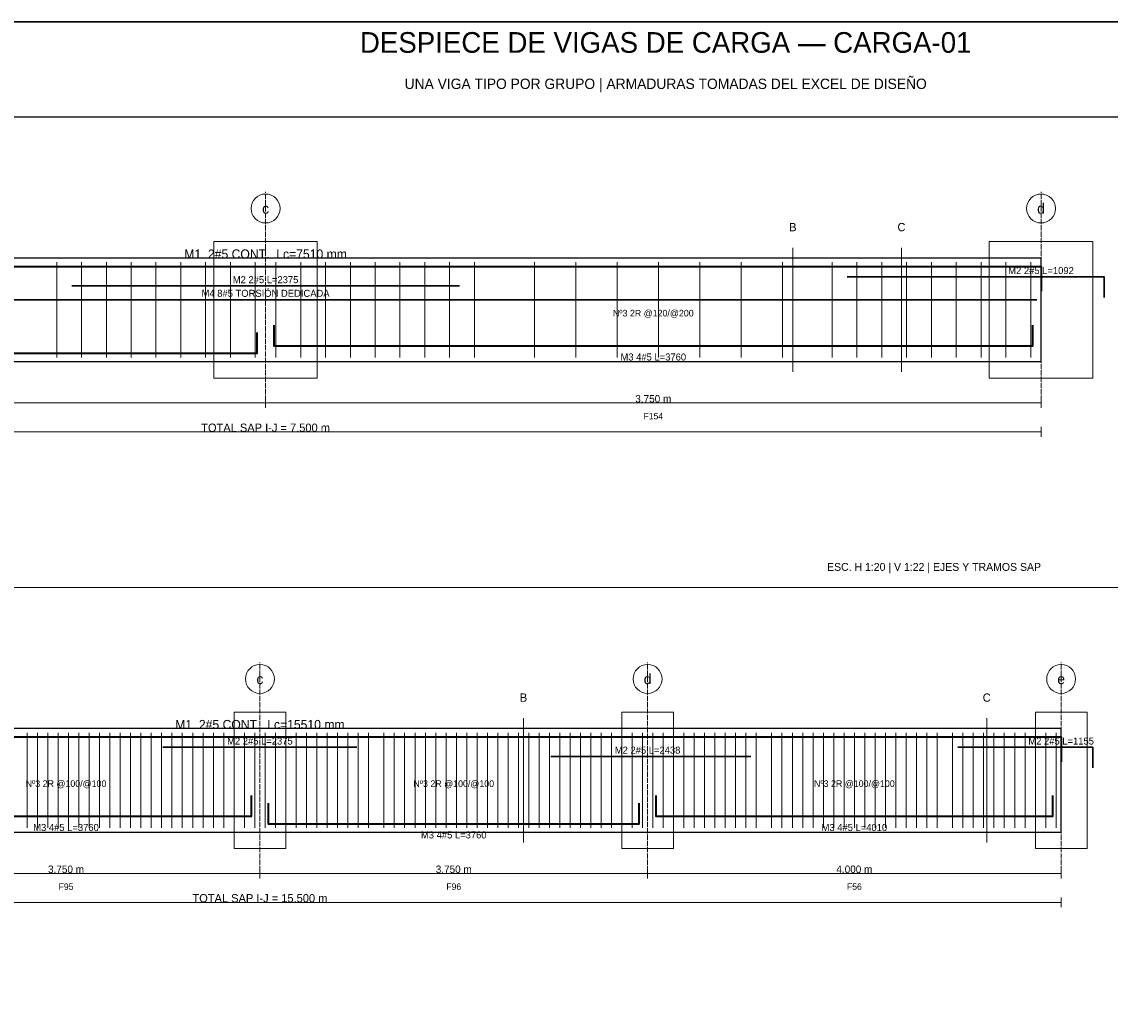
# Model space of a CAD drawing. Header units: millimetres. Extents: x 7 to 1432, y 7 to 493.
# Tile 4 of 10: x 198 to 461, y 254 to 493. Entities that reach past the tile are written whole.
import ezdxf
from ezdxf.enums import TextEntityAlignment as Align

# ---------------------------------------------------------------- set-up
doc = ezdxf.new("R2010")
doc.units = ezdxf.units.MM
doc.linetypes.add('DASHED', pattern=[1.524, 1.27, -0.254])
for name, color, linetype in [('ACERO_INF', 1, 'Continuous'), ('ACERO_SUP_APOYO', 5, 'Continuous'), ('ACERO_SUP_CONT', 4, 'Continuous'), ('ACERO_TORSION', 30, 'Continuous'), ('APOYOS', 9, 'Continuous'), ('CONTORNO', 7, 'Continuous'), ('CORTE', 6, 'Continuous'), ('COTAS', 3, 'Continuous'), ('EJES', 1, 'Continuous'), ('ESTRIBOS', 8, 'Continuous'), ('MARCO', 7, 'Continuous'), ('TEXTO', 7, 'Continuous')]:
    doc.layers.add(name, color=color, linetype=linetype)

msp = doc.modelspace()

# ---------------------------------------------------------------- linework, layer by layer
at = {"layer": 'ACERO_INF', "color": 1, "lineweight": 35}
for points in [[(258.75, 419.65), (258.75, 414.65), (442.25, 414.65), (442.25, 419.65)], [(71.25, 417.85), (71.25, 412.85), (254.75, 412.85), (254.75, 417.85)], [(163.62, 305.9), (163.62, 300.9), (253.38, 300.9), (253.38, 305.9)], [(351.12, 305.9), (351.12, 300.9), (447.12, 300.9), (447.12, 305.9)], [(257.38, 304.1), (257.38, 299.1), (347.12, 299.1), (347.12, 304.1)]]:
    msp.add_lwpolyline(points, dxfattribs=at)
at = {"layer": 'ACERO_SUP_APOYO', "color": 5, "lineweight": 30}
for points in [[(209.88, 429.15), (303.62, 429.15)], [(397.38, 431.35), (459.5, 431.35), (459.5, 426.35)], [(231.94, 317.6), (278.81, 317.6)], [(424.12, 317.6), (456.75, 317.6), (456.75, 312.6)], [(325.69, 315.4), (374.12, 315.4)]]:
    msp.add_lwpolyline(points, dxfattribs=at)
at = {"layer": 'ACERO_SUP_CONT', "color": 4, "lineweight": 35}
for points in [[(69.25, 427.85), (69.25, 433.85), (444.25, 433.85), (444.25, 427.85)], [(61.62, 314.1), (61.62, 320.1), (449.12, 320.1), (449.12, 314.1)]]:
    msp.add_lwpolyline(points, dxfattribs=at)
at = {"layer": 'ACERO_TORSION', "color": 30, "lineweight": 30}
msp.add_lwpolyline([(70.25, 425.75), (443.25, 425.75)], dxfattribs=at)
at = {"layer": 'APOYOS', "color": 9, "lineweight": 15}
for points in [[(244.25, 406.85), (269.25, 406.85), (269.25, 439.85), (244.25, 439.85)], [(431.75, 406.85), (456.75, 406.85), (456.75, 439.85), (431.75, 439.85)], [(249.12, 293.1), (261.62, 293.1), (261.62, 326.1), (249.12, 326.1)], [(342.88, 293.1), (355.38, 293.1), (355.38, 326.1), (342.88, 326.1)], [(442.88, 293.1), (455.38, 293.1), (455.38, 326.1), (442.88, 326.1)]]:
    msp.add_lwpolyline(points, close=True, dxfattribs=at)
at = {"layer": 'CONTORNO', "color": 7, "lineweight": 25}
for points in [[(69.25, 410.85), (444.25, 410.85), (444.25, 435.85), (69.25, 435.85)], [(61.62, 297.1), (449.12, 297.1), (449.12, 322.1), (61.62, 322.1)]]:
    msp.add_lwpolyline(points, close=True, dxfattribs=at)
at = {"layer": 'CORTE', "color": 6, "lineweight": 13}
for p, q in [((384.25, 408.35), (384.25, 438.35)), ((410.5, 408.35), (410.5, 438.35)), ((319.12, 294.6), (319.12, 324.6)), ((431.12, 294.6), (431.12, 324.6))]:
    msp.add_line(p, q, dxfattribs=at)
at = {"layer": 'COTAS', "color": 3, "lineweight": 13}
for p, q in [((69.25, 400.85), (256.75, 400.85)), ((256.75, 399.65), (256.75, 402.05)), ((256.75, 399.65), (256.75, 402.05)), ((256.75, 400.85), (444.25, 400.85)), ((444.25, 399.65), (444.25, 402.05)), ((444.25, 392.65), (444.25, 395.05)), ((69.25, 393.85), (444.25, 393.85)), ((161.62, 287.1), (255.38, 287.1)), ((255.38, 285.9), (255.38, 288.3)), ((255.38, 285.9), (255.38, 288.3)), ((255.38, 287.1), (349.12, 287.1)), ((349.12, 285.9), (349.12, 288.3)), ((349.12, 285.9), (349.12, 288.3)), ((349.12, 287.1), (449.12, 287.1)), ((449.12, 285.9), (449.12, 288.3)), ((61.62, 280.1), (449.12, 280.1)), ((449.12, 278.9), (449.12, 281.3))]:
    msp.add_line(p, q, dxfattribs=at)
at = {"layer": 'EJES', "color": 1, "linetype": 'DASHED', "lineweight": 9}
for p, q in [((256.75, 399.85), (256.75, 451.85)), ((444.25, 399.85), (444.25, 451.85)), ((255.38, 286.1), (255.38, 338.1)), ((349.12, 286.1), (349.12, 338.1)), ((449.12, 286.1), (449.12, 338.1))]:
    msp.add_line(p, q, dxfattribs=at)
at = {"layer": 'EJES', "color": 1, "lineweight": 18}
for centre in [(256.75, 447.85), (444.25, 447.85), (255.38, 334.1), (349.12, 334.1), (449.12, 334.1)]:
    msp.add_circle(centre, 3.5, dxfattribs=at)
at = {"layer": 'ESTRIBOS', "color": 8, "lineweight": 9}
for p, q in [((206.25, 411.85), (206.25, 434.85)), ((212.25, 411.85), (212.25, 434.85)), ((218.25, 411.85), (218.25, 434.85)), ((224.25, 411.85), (224.25, 434.85)), ((230.25, 411.85), (230.25, 434.85)), ((236.25, 411.85), (236.25, 434.85)), ((242.25, 411.85), (242.25, 434.85)), ((248.25, 411.85), (248.25, 434.85)), ((254.25, 411.85), (254.25, 434.85)), ((259.25, 411.85), (259.25, 434.85)), ((265.25, 411.85), (265.25, 434.85)), ((271.25, 411.85), (271.25, 434.85)), ((277.25, 411.85), (277.25, 434.85)), ((283.25, 411.85), (283.25, 434.85)), ((289.25, 411.85), (289.25, 434.85)), ((295.25, 411.85), (295.25, 434.85)), ((301.25, 411.85), (301.25, 434.85)), ((307.25, 411.85), (307.25, 434.85)), ((321.75, 411.85), (321.75, 434.85)), ((331.75, 411.85), (331.75, 434.85)), ((341.75, 411.85), (341.75, 434.85)), ((351.75, 411.85), (351.75, 434.85)), ((361.75, 411.85), (361.75, 434.85)), ((371.75, 411.85), (371.75, 434.85)), ((381.75, 411.85), (381.75, 434.85)), ((393.75, 411.85), (393.75, 434.85)), ((399.75, 411.85), (399.75, 434.85)), ((405.75, 411.85), (405.75, 434.85)), ((411.75, 411.85), (411.75, 434.85)), ((417.75, 411.85), (417.75, 434.85)), ((423.75, 411.85), (423.75, 434.85)), ((429.75, 411.85), (429.75, 434.85)), ((435.75, 411.85), (435.75, 434.85)), ((441.75, 411.85), (441.75, 434.85)), ((199.12, 298.1), (199.12, 321.1)), ((201.62, 298.1), (201.62, 321.1)), ((204.12, 298.1), (204.12, 321.1)), ((206.62, 298.1), (206.62, 321.1)), ((209.12, 298.1), (209.12, 321.1)), ((211.62, 298.1), (211.62, 321.1)), ((214.12, 298.1), (214.12, 321.1)), ((216.62, 298.1), (216.62, 321.1)), ((219.12, 298.1), (219.12, 321.1)), ((221.62, 298.1), (221.62, 321.1)), ((224.12, 298.1), (224.12, 321.1)), ((226.62, 298.1), (226.62, 321.1)), ((229.12, 298.1), (229.12, 321.1)), ((231.62, 298.1), (231.62, 321.1)), ((234.12, 298.1), (234.12, 321.1)), ((236.62, 298.1), (236.62, 321.1)), ((239.12, 298.1), (239.12, 321.1)), ((241.62, 298.1), (241.62, 321.1)), ((244.12, 298.1), (244.12, 321.1)), ((246.62, 298.1), (246.62, 321.1)), ((249.12, 298.1), (249.12, 321.1)), ((251.62, 298.1), (251.62, 321.1)), ((254.12, 298.1), (254.12, 321.1)), ((256.62, 298.1), (256.62, 321.1)), ((259.12, 298.1), (259.12, 321.1)), ((261.62, 298.1), (261.62, 321.1)), ((264.12, 298.1), (264.12, 321.1)), ((266.62, 298.1), (266.62, 321.1)), ((269.12, 298.1), (269.12, 321.1)), ((271.62, 298.1), (271.62, 321.1)), ((274.12, 298.1), (274.12, 321.1)), ((276.62, 298.1), (276.62, 321.1)), ((279.12, 298.1), (279.12, 321.1)), ((281.62, 298.1), (281.62, 321.1)), ((285.38, 298.1), (285.38, 321.1)), ((287.88, 298.1), (287.88, 321.1)), ((290.38, 298.1), (290.38, 321.1)), ((292.88, 298.1), (292.88, 321.1)), ((295.38, 298.1), (295.38, 321.1)), ((297.88, 298.1), (297.88, 321.1)), ((300.38, 298.1), (300.38, 321.1)), ((302.88, 298.1), (302.88, 321.1)), ((305.38, 298.1), (305.38, 321.1)), ((307.88, 298.1), (307.88, 321.1)), ((310.38, 298.1), (310.38, 321.1)), ((312.88, 298.1), (312.88, 321.1)), ((315.38, 298.1), (315.38, 321.1)), ((317.88, 298.1), (317.88, 321.1)), ((320.38, 298.1), (320.38, 321.1)), ((322.88, 298.1), (322.88, 321.1)), ((325.38, 298.1), (325.38, 321.1)), ((327.88, 298.1), (327.88, 321.1)), ((330.38, 298.1), (330.38, 321.1)), ((332.88, 298.1), (332.88, 321.1)), ((335.38, 298.1), (335.38, 321.1)), ((337.88, 298.1), (337.88, 321.1)), ((340.38, 298.1), (340.38, 321.1)), ((342.88, 298.1), (342.88, 321.1)), ((345.38, 298.1), (345.38, 321.1)), ((347.88, 298.1), (347.88, 321.1)), ((350.38, 298.1), (350.38, 321.1)), ((352.88, 298.1), (352.88, 321.1)), ((355.38, 298.1), (355.38, 321.1)), ((357.88, 298.1), (357.88, 321.1)), ((360.38, 298.1), (360.38, 321.1)), ((362.88, 298.1), (362.88, 321.1)), ((365.38, 298.1), (365.38, 321.1)), ((367.88, 298.1), (367.88, 321.1)), ((370.38, 298.1), (370.38, 321.1)), ((372.88, 298.1), (372.88, 321.1)), ((375.38, 298.1), (375.38, 321.1)), ((379.12, 298.1), (379.12, 321.1)), ((381.62, 298.1), (381.62, 321.1)), ((384.12, 298.1), (384.12, 321.1)), ((386.62, 298.1), (386.62, 321.1)), ((389.12, 298.1), (389.12, 321.1)), ((391.62, 298.1), (391.62, 321.1)), ((394.12, 298.1), (394.12, 321.1)), ((396.62, 298.1), (396.62, 321.1)), ((399.12, 298.1), (399.12, 321.1)), ((401.62, 298.1), (401.62, 321.1)), ((404.12, 298.1), (404.12, 321.1)), ((406.62, 298.1), (406.62, 321.1)), ((409.12, 298.1), (409.12, 321.1)), ((411.62, 298.1), (411.62, 321.1)), ((414.12, 298.1), (414.12, 321.1)), ((416.62, 298.1), (416.62, 321.1)), ((419.12, 298.1), (419.12, 321.1)), ((422.88, 298.1), (422.88, 321.1)), ((425.38, 298.1), (425.38, 321.1)), ((427.88, 298.1), (427.88, 321.1)), ((430.38, 298.1), (430.38, 321.1)), ((432.88, 298.1), (432.88, 321.1)), ((435.38, 298.1), (435.38, 321.1)), ((437.88, 298.1), (437.88, 321.1)), ((440.38, 298.1), (440.38, 321.1)), ((442.88, 298.1), (442.88, 321.1)), ((445.38, 298.1), (445.38, 321.1)), ((447.88, 298.1), (447.88, 321.1))]:
    msp.add_line(p, q, dxfattribs=at)
at = {"layer": 'MARCO', "color": 7, "lineweight": 25}
msp.add_line((10, 470), (697, 470), dxfattribs=at)
at = {"layer": 'MARCO', "color": 8, "lineweight": 13}
msp.add_line((10, 356.25), (697, 356.25), dxfattribs=at)
at = {"layer": 'MARCO', "color": 7, "lineweight": 30}
msp.add_lwpolyline([(7, 7), (700, 7), (700, 493), (7, 493)], close=True, dxfattribs=at)

# ---------------------------------------------------------------- texts
at = {"layer": 'ACERO_INF', "color": 1}
for s, p in [('M3 4#5 L=3760', (350.5, 411.95)), ('M3 4#5 L=3760', (208.5, 298.2)), ('M3 4#5 L=4010', (399.12, 298.2)), ('M3 4#5 L=3760', (302.25, 296.4))]:
    msp.add_text(s, height=1.7, dxfattribs=at).set_placement(p, align=Align.MIDDLE_CENTER)
at = {"layer": 'ACERO_SUP_APOYO', "color": 5}
for s, p in [('M2 2#5 L=1092', (444.25, 432.85)), ('M2 2#5 L=2375', (256.75, 430.65)), ('M2 2#5 L=2375', (255.38, 319.1)), ('M2 2#5 L=1155', (449.12, 319.1)), ('M2 2#5 L=2438', (349.12, 316.9))]:
    msp.add_text(s, height=1.7, dxfattribs=at).set_placement(p, align=Align.MIDDLE_CENTER)
at = {"layer": 'ACERO_SUP_CONT', "color": 4}
for s, p in [('M1  2#5 CONT.  Lc=7510 mm', (256.75, 436.85)), ('M1  2#5 CONT.  Lc=15510 mm', (255.38, 323.1))]:
    msp.add_text(s, height=2.2, dxfattribs=at).set_placement(p, align=Align.MIDDLE_CENTER)
at = {"layer": 'ACERO_TORSION', "color": 30}
msp.add_text('M4 8#5 TORSIÓN DEDICADA', height=1.7, dxfattribs=at).set_placement((256.75, 427.35), align=Align.MIDDLE_CENTER)
at = {"layer": 'CORTE', "color": 6}
for s, p in [('B', (384.25, 443.35)), ('C', (410.5, 443.35)), ('B', (319.12, 329.6)), ('C', (431.12, 329.6))]:
    msp.add_text(s, height=2, dxfattribs=at).set_placement(p, align=Align.MIDDLE_CENTER)
at = {"layer": 'COTAS', "color": 3}
for s, height, p in [('3.750 m', 1.8, (350.5, 401.85)), ('TOTAL SAP I-J = 7.500 m', 2, (256.75, 394.85)), ('3.750 m', 1.8, (208.5, 288.1)), ('3.750 m', 1.8, (302.25, 288.1)), ('4.000 m', 1.8, (399.12, 288.1)), ('TOTAL SAP I-J = 15.500 m', 2, (255.38, 281.1))]:
    msp.add_text(s, height=height, dxfattribs=at).set_placement(p, align=Align.MIDDLE_CENTER)
at = {"layer": 'EJES', "color": 1}
for s, p in [('c', (256.75, 447.85)), ('d', (444.25, 447.85)), ('c', (255.38, 334.1)), ('d', (349.12, 334.1)), ('e', (449.12, 334.1))]:
    msp.add_text(s, height=2.5, dxfattribs=at).set_placement(p, align=Align.MIDDLE_CENTER)
at = {"layer": 'ESTRIBOS', "color": 8}
for s, p in [('Nº3 2R @120/@200', (350.5, 422.55)), ('Nº3 2R @100/@100', (208.5, 308.8)), ('Nº3 2R @100/@100', (302.25, 308.8)), ('Nº3 2R @100/@100', (399.12, 308.8))]:
    msp.add_text(s, height=1.6, dxfattribs=at).set_placement(p, align=Align.MIDDLE_CENTER)
at = {"layer": 'TEXTO', "color": 7}
for s, height, p in [('DESPIECE DE VIGAS DE CARGA — CARGA-01', 5, (353.5, 488)), ('UNA VIGA TIPO POR GRUPO | ARMADURAS TOMADAS DEL EXCEL DE DISEÑO', 2.5, (353.5, 478)), ('F154', 1.55, (350.5, 397.65)), ('F95', 1.55, (208.5, 283.9)), ('F96', 1.55, (302.25, 283.9)), ('F56', 1.55, (399.12, 283.9))]:
    msp.add_text(s, height=height, dxfattribs=at).set_placement(p, align=Align.MIDDLE_CENTER)
msp.add_text('ESC. H 1:20 | V 1:22 | EJES Y TRAMOS SAP', height=1.9, dxfattribs=at).set_placement((444.25, 360.25), align=Align.RIGHT)

doc.saveas('drawing.dxf')
